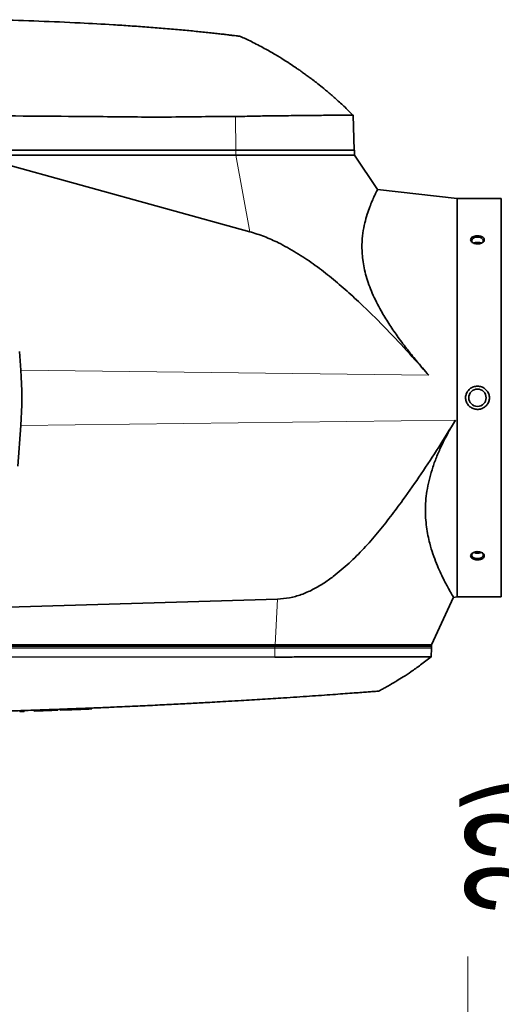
# Model space of a CAD drawing. Header units: millimetres. Extents: x 0 to 11920, y 0 to 8400.
# Tile 40 of 121: x 4499 to 4782, y 7000 to 7578. Entities that reach past the tile are written whole.
import ezdxf

# ---------------------------------------------------------------- set-up
doc = ezdxf.new("R2010")
doc.units = ezdxf.units.MM
doc.header["$LTSCALE"] = 20
doc.styles.add('SLDTEXTSTYLE0', font='TXT', dxfattribs={"width": 0.605})
doc.dimstyles.new('SLDDIMSTYLE2', dxfattribs={"dimtxt": 70, "dimasz": 70, "dimexe": 0, "dimexo": 0.0625, "dimgap": 17.5, "dimtad": 1, "dimdec": 1, "dimrnd": 1e-09, "dimzin": 12, "dimdsep": 46, "dimtxsty": 'SLDTEXTSTYLE0', "dimsah": 1, "dimcen": 0.09, "dimadec": 0, "dimazin": 3, "dimtfac": 1, "dimtmove": 0, "dimatfit": 0, "dimfxl": 1, "dimfrac": 2, "dimtolj": 1, "dimtzin": 12, "dimarcsym": 0})

# ---------------------------------------------------------------- blocks, each defined once
blk = doc.blocks.new('SW_SYMBOL_HOLE_DEPTH')
at = {"color": 0, "linetype": 'Continuous', "lineweight": 18}
for p, q in [((0, 17500), (16000, 17500)), ((8000, 17500), (8000, 1500)), ((2000, 11100), (8000, 1500)), ((14000, 11100), (8000, 1500))]:
    blk.add_line(p, q, dxfattribs=at)
blk = doc.blocks.new('_D_83')
at = {"color": 7, "linetype": 'Continuous', "lineweight": 0}
for p, q in [((4851.83, 7409.12), (4851.83, 7529.12)), ((5477.07, 7409.12), (4821.83, 7409.12)), ((4851.83, 7409.12), (4851.83, 7303.12)), ((5491.75, 7303.12), (4821.83, 7303.12)), ((4851.83, 7303.12), (4851.83, 6421.16))]:
    blk.add_line(p, q, dxfattribs=at)
at = {"color": 7, "linetype": 'Continuous', "lineweight": 18}
for points in [[(4851.83, 7409.12), (4861.83, 7479.12), (4841.83, 7479.12)], [(4851.83, 7303.12), (4841.83, 7233.12), (4861.83, 7233.12)]]:
    blk.add_solid(points, dxfattribs=at)
at = {"color": 7, "linetype": 'Continuous', "lineweight": 18, "xscale": 0.0045117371, "yscale": 0.0045117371, "zscale": 0.0045117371, "rotation": 90}
blk.add_blockref('SW_SYMBOL_HOLE_DEPTH', (4841.72, 6955.68), dxfattribs=at)
at = {"color": 7, "linetype": 'Continuous', "lineweight": 18, "char_height": 70, "attachment_point": 1, "rotation": 90, "style": 'SLDTEXTSTYLE0'}
for s, insert in [('22)', (4761.4, 7052.37)), ('(4x M12', (4761.4, 6607.82)), ('106', (4761.4, 6421.16))]:
    blk.add_mtext(s, dxfattribs=dict(at, insert=insert))

msp = doc.modelspace()

# ---------------------------------------------------------------- linework, layer by layer
at = {"color": 8, "linetype": 'Continuous', "lineweight": 18}
for p, q in [((4626.215669, 7521.354085), (4626.39971, 7501.615361)), ((4626.427681, 7501.615361), (4626.427681, 7498.615361)), ((4634.520025, 7453.681373), (4626.427681, 7498.615361)), ((4500.021951, 7372.412824), (4739.729383, 7369.368473)), ((4500.021951, 7339.817897), (4755.482021, 7343.062311)), ((4650.952369, 7237.840051), (4649.404496, 7211.115361)), ((4329.544571, 7209.115361), (4649.400159, 7209.115361)), ((4649.377382, 7203.864211), (4649.400159, 7209.115361)), ((4649.400159, 7209.115361), (4649.404496, 7210.115361)), ((4649.400159, 7209.115361), (4741.327721, 7209.115361)), ((4649.404496, 7210.115361), (4649.404496, 7211.115361)), ((4527.048893, 7172.820409), (4527.048893, 7173.320409))]:
    msp.add_line(p, q, dxfattribs=at)
at = {"color": 7, "linetype": 'Continuous', "lineweight": 35}
for p, q in [((4695.957879, 7501.615361), (4695.240349, 7522.162727)), ((4403.815708, 7501.615361), (4626.427681, 7501.615361)), ((4626.427681, 7501.615361), (4696.062642, 7501.615361)), ((4696.062642, 7498.615361), (4696.062642, 7501.615361)), ((4471.905684, 7498.615361), (4626.427681, 7498.615361)), ((4634.520025, 7453.681373), (4471.905684, 7498.615361)), ((4626.427681, 7498.615361), (4696.062642, 7498.615361)), ((4709.693979, 7478.406072), (4696.062642, 7498.615361)), ((4756.362642, 7473.115361), (4709.647698, 7478.437856)), ((4782.362642, 7473.115361), (4756.362642, 7473.115361)), ((4756.362642, 7239.115361), (4756.362642, 7473.115361)), ((4782.362642, 7473.115361), (4782.362642, 7239.115361)), ((4500.021951, 7372.412824), (4499.225238, 7383.371098)), ((4498.28537, 7315.93235), (4500.021951, 7339.817897)), ((4395.471791, 7230.322729), (4650.952369, 7237.840051)), ((4741.362642, 7211.115361), (4754.338449, 7238.942069)), ((4754.261435, 7238.875958), (4756.362642, 7239.115361)), ((4756.362642, 7239.115361), (4782.362642, 7239.115361)), ((4649.404496, 7211.115361), (4323.362642, 7211.115361)), ((4329.548909, 7210.115361), (4649.404496, 7210.115361)), ((4741.362642, 7211.115361), (4649.404496, 7211.115361)), ((4649.404496, 7210.115361), (4741.362642, 7210.115361)), ((4741.147031, 7203.941073), (4741.327721, 7209.115361)), ((4741.327721, 7209.115361), (4741.362642, 7210.115361)), ((4741.362642, 7210.115361), (4741.362642, 7211.115361)), ((4499.402234, 7171.871066), (4499.402234, 7172.371066)), ((4502.08289, 7171.95421), (4502.08289, 7172.45553)), ((4507.896893, 7172.145045), (4507.896893, 7172.645045)), ((4521.861893, 7172.629609), (4521.861893, 7173.129609)), ((4523.115893, 7172.675199), (4523.115893, 7173.175199)), ((4523.115893, 7172.675199), (4527.048893, 7172.820409)), ((4532.635482, 7173.032637), (4532.057611, 7173.010212)), ((4537.650893, 7173.224881), (4537.650893, 7173.72424)), ((4538.260587, 7173.252849), (4537.650893, 7173.228677)), ((4538.260587, 7173.252849), (4538.260587, 7173.752849)), ((4539.188234, 7173.289855), (4539.188234, 7173.789855)), ((4541.868891, 7173.395796), (4541.868891, 7173.897474))]:
    msp.add_line(p, q, dxfattribs=at)
at = {"color": 7, "linetype": 'Continuous', "lineweight": 35, "flags": 128}
for points in [[(4768.362642, 7450.511644), (4767.258663, 7450.399498), (4766.274318, 7450.07521), (4765.516276, 7449.573923), (4765.066681, 7448.949959), (4764.974254, 7448.270934), (4765.249012, 7447.610431), (4765.86118, 7447.040026), (4765.958688, 7446.978167)], [(4770.542912, 7446.853651), (4770.864103, 7447.040026), (4771.476271, 7447.610431), (4771.751029, 7448.270934), (4771.658603, 7448.949959), (4771.209008, 7449.573923), (4770.450965, 7450.07521), (4769.46662, 7450.399498), (4768.362642, 7450.511644)], [(4765.893567, 7265.211815), (4765.516276, 7264.920933), (4765.066681, 7264.296969), (4764.974254, 7263.617944), (4765.249012, 7262.957441), (4765.86118, 7262.387036), (4766.74442, 7261.968541), (4767.80302, 7261.747306), (4768.922263, 7261.747306), (4769.980863, 7261.968541), (4770.864103, 7262.387036), (4771.476271, 7262.957441), (4771.751029, 7263.617944), (4771.658603, 7264.296969), (4771.209008, 7264.920933), (4770.542912, 7265.377071)], [(4329.522129, 7203.941341), (4490.237928, 7203.905536), (4649.377382, 7203.864211)]]:
    msp.add_lwpolyline(points, dxfattribs=at)
at = {"color": 7, "linetype": 'Continuous', "lineweight": 35}
msp.add_circle((4768.362642, 7356.115361), 5.1, dxfattribs=at)
for start, end in [(271.900254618, 272.074301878), (272.138952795, 272.290268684)]:
    msp.add_arc((4355.362642, 11769.615361), 4600, start, end, dxfattribs=at)
msp.add_ellipse((4389.413891, 7356.115361), major_axis=(0, 158.302344), ratio=0.7024465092, start_param=4.6092547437, end_param=4.8155232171, dxfattribs=at)
for points, knots in [([(4480.166947, 7578.190949), (4482.317493, 7578.144783), (4500.550952, 7577.75336), (4525.329525, 7576.858185), (4551.210445, 7575.423376), (4564.289654, 7574.572677), (4572.461542, 7573.986206), (4578.965412, 7573.48427), (4583.80391, 7573.093197), (4588.612134, 7572.686016), (4593.291567, 7572.271494), (4597.751883, 7571.858685), (4602.035219, 7571.445868), (4606.139233, 7571.034071), (4610.044366, 7570.627134), (4613.676883, 7570.234531), (4617.042431, 7569.85847), (4620.085323, 7569.50758), (4622.700184, 7569.197468), (4624.857736, 7568.935522), (4626.593906, 7568.720657), (4627.931722, 7568.552561), (4628.786119, 7568.443892), (4629.193833, 7568.391798), (4629.171458, 7568.394641), (4629.163657, 7568.395633)], [0, 0, 0, 0, 0.035666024, 0.3023953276, 0.4110564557, 0.4654086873, 0.5197420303, 0.5467963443, 0.5738671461, 0.6017385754, 0.6295960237, 0.6566012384, 0.6836044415, 0.7113280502, 0.7390506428, 0.7670838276, 0.7951163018, 0.8240472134, 0.8529767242, 0.8796807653, 0.9063835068, 0.9339676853, 0.9615505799, 0.9865942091, 1, 1, 1, 1]), ([(4695.175835, 7522.180729), (4693.865572, 7523.494222), (4690.852552, 7526.514671), (4686.169575, 7530.815614), (4681.447597, 7534.943492), (4677.357856, 7538.332658), (4673.950967, 7541.038953), (4671.418565, 7542.981715), (4669.635766, 7544.317575), (4668.37825, 7545.245853), (4667.245063, 7546.071538), (4666.148593, 7546.860488), (4665.036916, 7547.650679), (4663.675087, 7548.606519), (4661.636723, 7550.012951), (4658.607618, 7552.045308), (4654.445139, 7554.724981), (4649.187005, 7557.935433), (4642.776725, 7561.583688), (4636.001417, 7565.180535), (4631.277904, 7567.380433), (4629.151778, 7568.370641)], [0, 0, 0, 0, 0.0687036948, 0.1579878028, 0.2354043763, 0.3009664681, 0.3546769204, 0.3965324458, 0.4191678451, 0.4371803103, 0.4544180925, 0.4710936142, 0.487206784, 0.5049294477, 0.5327112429, 0.5789212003, 0.6400156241, 0.7160365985, 0.8070490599, 0.9131497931, 1, 1, 1, 1]), ([(4626.215669, 7521.354085), (4619.52769, 7521.319296), (4606.15151, 7521.249718), (4579.403836, 7520.846748), (4535.607301, 7521.481687), (4486.641386, 7521.606189), (4439.18558, 7522.202308), (4415.459301, 7522.148631), (4403.596537, 7522.121793)], [0, 0, 0, 0, 0.09013309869, 0.18026919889, 0.36052589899, 0.68026011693, 0.84013512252, 1, 1, 1, 1]), ([(4695.155068, 7522.159748), (4695.167832, 7522.159791), (4695.202817, 7522.15991), (4694.52246, 7522.152829), (4693.191423, 7522.145465), (4691.153723, 7522.132274), (4688.47543, 7522.11011), (4685.198757, 7522.080018), (4681.338865, 7522.045592), (4676.864727, 7522.008576), (4671.844244, 7521.959807), (4666.368073, 7521.905422), (4660.438676, 7521.842063), (4654.025052, 7521.763445), (4646.264211, 7521.664733), (4638.741037, 7521.612276), (4631.686473, 7521.400161), (4628.039179, 7521.369443), (4626.215669, 7521.354085)], [0, 0, 0, 0, 0.0367239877, 0.1006546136, 0.1645852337, 0.230373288, 0.2961613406, 0.3600914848, 0.424021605, 0.4898087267, 0.5555958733, 0.6195338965, 0.6834719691, 0.749266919, 0.8150618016, 0.9068396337, 0.9534232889, 1, 1, 1, 1]), ([(4709.63992, 7478.369609), (4709.650302, 7478.389878), (4709.71969, 7478.525352), (4709.420452, 7477.943248), (4708.762469, 7476.649756), (4707.771867, 7474.604657), (4706.512728, 7471.83714), (4705.0626, 7468.294774), (4703.538884, 7463.997133), (4702.097354, 7458.874644), (4700.944046, 7452.921687), (4700.439268, 7447.077529), (4700.507002, 7441.773636), (4700.899823, 7437.242105), (4701.692171, 7432.467596), (4702.900522, 7427.533536), (4704.520195, 7422.534872), (4706.528863, 7417.474423), (4708.930717, 7412.346608), (4712.0993, 7406.412565), (4716.14421, 7399.762688), (4721.170217, 7392.403115), (4726.617969, 7385.119378), (4732.803007, 7377.392061), (4737.276344, 7372.210099), (4739.729383, 7369.368473)], [0, 0, 0, 0, 0.0099156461, 0.0662741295, 0.1172398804, 0.1682083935, 0.2205364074, 0.2728665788, 0.3262175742, 0.3795619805, 0.4346801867, 0.4897661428, 0.5216252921, 0.5534795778, 0.586227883, 0.6189742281, 0.6508595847, 0.6827479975, 0.7155232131, 0.7483039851, 0.7957950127, 0.8433044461, 0.8920486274, 0.940802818, 1, 1, 1, 1]), ([(4739.729383, 7369.368473), (4735.426711, 7374.226772), (4726.820904, 7383.943894), (4713.444834, 7398.093578), (4701.338142, 7409.9977), (4690.641875, 7419.779549), (4681.483398, 7427.554358), (4671.94068, 7434.845911), (4661.966268, 7441.489264), (4652.351077, 7446.815816), (4643.202198, 7450.978485), (4637.422407, 7452.777819), (4634.520025, 7453.681373)], [0, 0, 0, 0, 0.1425752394, 0.285165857, 0.4276885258, 0.5154893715, 0.6035749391, 0.6915638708, 0.7792663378, 0.8667449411, 0.9330845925, 1, 1, 1, 1]), ([(4771.521912, 7450.410131), (4771.246854, 7450.579578), (4770.660008, 7450.9411), (4769.441295, 7451.253092), (4768.068902, 7451.333572), (4766.713, 7451.141595), (4765.547008, 7450.697165), (4764.710997, 7450.048121), (4764.298788, 7449.270273), (4764.343822, 7448.452035), (4764.828693, 7447.681593), (4765.699265, 7447.040771), (4766.869886, 7446.603162), (4768.220708, 7446.427602), (4769.600312, 7446.544938), (4770.842692, 7446.945511), (4771.794534, 7447.575822), (4772.347041, 7448.35104), (4772.441212, 7449.16938), (4772.135578, 7449.883502), (4771.704295, 7450.253616), (4771.521912, 7450.410131)], [0, 0, 0, 0, 0.0474447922, 0.1012254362, 0.1557540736, 0.2107117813, 0.2655691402, 0.3198188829, 0.3731824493, 0.4257801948, 0.478107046, 0.5307809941, 0.5842358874, 0.6385425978, 0.6934188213, 0.7483670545, 0.8028521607, 0.8565010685, 0.9092997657, 0.9616442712, 1, 1, 1, 1]), ([(4768.362642, 7447.39663), (4767.98556, 7447.371789), (4767.231401, 7447.322107), (4766.451052, 7447.108027), (4766.168326, 7446.912872), (4766.133856, 7446.889079)], [0, 0, 0, 0, 0.4675441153, 0.9350830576, 1, 1, 1, 1]), ([(4770.531991, 7446.899742), (4770.404999, 7446.971488), (4770.001668, 7447.199356), (4769.218092, 7447.361638), (4768.600882, 7447.386885), (4768.362642, 7447.39663)], [0, 0, 0, 0, 0.2200698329, 0.698951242, 1, 1, 1, 1]), ([(4773.233201, 7351.230699), (4773.690037, 7351.742173), (4774.660432, 7352.828628), (4775.389319, 7354.964593), (4775.394791, 7357.25221), (4774.636105, 7359.397773), (4773.212803, 7361.189632), (4771.246981, 7362.453455), (4768.92385, 7363.029287), (4766.498824, 7362.813598), (4764.272853, 7361.803967), (4762.534512, 7360.12175), (4761.495096, 7357.994012), (4761.246684, 7355.695477), (4761.773122, 7353.480583), (4762.998079, 7351.557538), (4764.808835, 7350.109049), (4767.04565, 7349.299326), (4769.461828, 7349.267166), (4771.635903, 7349.948554), (4772.749604, 7350.842517), (4773.233201, 7351.230699)], [0, 0, 0, 0, 0.0473269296, 0.1005302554, 0.1524429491, 0.2037697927, 0.2556073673, 0.3087460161, 0.3633422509, 0.4189524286, 0.4747911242, 0.5299795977, 0.5838025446, 0.6361019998, 0.6874960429, 0.7390627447, 0.7917414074, 0.8459013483, 0.9012659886, 0.9571271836, 1, 1, 1, 1]), ([(4650.952369, 7237.840051), (4653.307737, 7238.031218), (4658.020654, 7238.41373), (4664.905336, 7240.422492), (4671.497581, 7243.303976), (4677.760312, 7246.942719), (4685.005457, 7252.080277), (4693.044833, 7258.89253), (4701.667083, 7267.514869), (4709.715827, 7276.711789), (4717.303471, 7286.295586), (4725.881684, 7297.855085), (4735.377475, 7311.427601), (4745.642445, 7327.111873), (4752.202244, 7337.745631), (4755.482021, 7343.062311)], [0, 0, 0, 0, 0.0464321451, 0.0929072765, 0.1400293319, 0.1873475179, 0.2345982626, 0.3138982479, 0.3934004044, 0.4732023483, 0.5531212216, 0.6327717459, 0.7551578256, 0.877583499, 1, 1, 1, 1]), ([(4754.249159, 7238.983704), (4754.255682, 7238.972335), (4754.273279, 7238.941663), (4753.774101, 7239.785354), (4752.879507, 7241.318522), (4751.667057, 7243.457991), (4750.14896, 7246.237473), (4748.358689, 7249.705372), (4746.36918, 7253.847813), (4744.263752, 7258.718345), (4742.17584, 7264.279195), (4740.47365, 7269.879378), (4739.223942, 7275.244378), (4738.378633, 7280.219021), (4737.84853, 7285.530724), (4737.710804, 7291.122897), (4738.033309, 7296.912511), (4738.842169, 7302.916691), (4740.193761, 7309.1197), (4742.091948, 7315.50736), (4744.50405, 7321.936216), (4747.393055, 7328.416845), (4750.690472, 7334.857772), (4753.46672, 7339.737685), (4755.109996, 7342.448585), (4755.482021, 7343.062311)], [0, 0, 0, 0, 0.0340401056, 0.0918320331, 0.1427032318, 0.1935773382, 0.2457662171, 0.2979584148, 0.3520931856, 0.4062283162, 0.4617454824, 0.5172520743, 0.5549724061, 0.5926869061, 0.631287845, 0.6698802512, 0.7077050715, 0.7455259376, 0.7848560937, 0.8241913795, 0.8645304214, 0.9048796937, 0.9463641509, 0.9878572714, 1, 1, 1, 1]), ([(4771.422146, 7261.749931), (4771.655816, 7261.940633), (4772.151336, 7262.345034), (4772.448901, 7263.11332), (4772.324945, 7263.926288), (4771.762722, 7264.679471), (4770.829763, 7265.287872), (4769.615773, 7265.681018), (4768.247537, 7265.803819), (4766.880708, 7265.632206), (4765.681314, 7265.184091), (4764.796351, 7264.519921), (4764.326381, 7263.729479), (4764.312552, 7262.910635), (4764.743079, 7262.151749), (4765.568155, 7261.525846), (4766.705748, 7261.093033), (4768.04257, 7260.898698), (4769.422837, 7260.973321), (4770.605164, 7261.274406), (4771.177256, 7261.607392), (4771.422146, 7261.749931)], [0, 0, 0, 0, 0.0474216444, 0.1005618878, 0.1530632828, 0.2054084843, 0.2582023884, 0.3118197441, 0.366260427, 0.4211899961, 0.4760902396, 0.5304399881, 0.5839194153, 0.63659336, 0.6889189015, 0.741516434, 0.7948574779, 0.8490629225, 0.9038899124, 0.9588590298, 1, 1, 1, 1]), ([(4766.195792, 7265.319725), (4766.423143, 7265.212748), (4766.95016, 7264.964764), (4768.004246, 7264.809371), (4769.147199, 7264.855365), (4770.055367, 7265.047984), (4770.445811, 7265.277412), (4770.565006, 7265.347452)], [0, 0, 0, 0, 0.1807717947, 0.419043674, 0.6572211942, 0.8953559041, 1, 1, 1, 1]), ([(4649.377382, 7203.864211), (4652.734832, 7203.867271), (4659.449733, 7203.873393), (4669.405034, 7203.883022), (4679.174441, 7203.892207), (4688.073822, 7203.900613), (4695.978585, 7203.907611), (4703.008966, 7203.913717), (4709.628739, 7203.919451), (4715.720504, 7203.924371), (4721.189387, 7203.929041), (4726.069827, 7203.932609), (4730.353132, 7203.936229), (4733.959887, 7203.938729), (4736.834937, 7203.941038), (4739.024121, 7203.942491), (4740.454657, 7203.943639), (4741.143361, 7203.944271), (4741.077344, 7203.944223), (4741.057255, 7203.944208)], [0, 0, 0, 0, 0.0672177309, 0.1344354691, 0.2043759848, 0.2743165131, 0.3317995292, 0.3892825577, 0.4484356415, 0.5075887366, 0.5650710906, 0.6225534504, 0.6817057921, 0.7408581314, 0.7983403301, 0.8558225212, 0.9149746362, 0.9741267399, 1, 1, 1, 1]), ([(4710.362642, 7183.834187), (4711.084637, 7184.219371), (4712.395542, 7184.918737), (4714.148603, 7185.886754), (4715.499629, 7186.647097), (4716.598329, 7187.275314), (4717.72593, 7187.928429), (4719.17045, 7188.778727), (4721.525707, 7190.196144), (4724.975373, 7192.349523), (4729.661125, 7195.444459), (4735.187916, 7199.323278), (4739.041165, 7202.316055), (4741.087092, 7203.905105)], [0, 0, 0, 0, 0.06680005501, 0.12128694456, 0.16346924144, 0.19335248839, 0.22460164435, 0.26984269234, 0.33018229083, 0.44899457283, 0.60177498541, 0.78855775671, 1, 1, 1, 1]), ([(4355.362642, 7170.115361), (4362.042356, 7170.123726), (4375.051443, 7170.140017), (4394.039212, 7170.266511), (4411.975368, 7170.452533), (4428.859766, 7170.692905), (4444.607429, 7170.972792), (4459.230776, 7171.281057), (4472.742288, 7171.607074), (4485.239368, 7171.943983), (4497.171857, 7172.296809), (4508.441392, 7172.658615), (4518.949653, 7173.021524), (4528.148821, 7173.358966), (4536.039146, 7173.663084), (4542.620866, 7173.927143), (4547.366335, 7174.123661), (4550.575068, 7174.259217), (4552.491233, 7174.341076), (4553.784653, 7174.396806), (4554.489749, 7174.427334), (4554.758698, 7174.438999), (4554.86904, 7174.443789), (4554.916043, 7174.445829), (4554.936425, 7174.446714), (4554.945335, 7174.447101), (4554.949244, 7174.447271), (4554.951122, 7174.447353), (4559.062194, 7174.625896), (4567.05933, 7174.983961), (4578.718215, 7175.536474), (4589.706132, 7176.084335), (4599.933354, 7176.618043), (4608.442402, 7177.080381), (4615.726328, 7177.48825), (4622.368129, 7177.869212), (4629.164304, 7178.26949), (4635.840116, 7178.67271), (4642.104994, 7179.059729), (4648.293492, 7179.450472), (4655.023105, 7179.884421), (4662.224837, 7180.359878), (4669.733484, 7180.868262), (4676.822057, 7181.359592), (4683.409192, 7181.826051), (4689.422918, 7182.260237), (4694.787937, 7182.654313), (4699.442382, 7183.001317), (4703.33923, 7183.295509), (4706.417535, 7183.530265), (4708.679281, 7183.704089), (4709.966323, 7183.803499), (4710.500221, 7183.844831), (4710.352789, 7183.833425), (4710.347911, 7183.833048)], [0, 0, 0, 0, 0.0501984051, 0.0977639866, 0.1426967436, 0.1849966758, 0.2246637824, 0.2610598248, 0.2949162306, 0.3262329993, 0.3550101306, 0.3846286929, 0.4109677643, 0.4340273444, 0.4538074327, 0.4703080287, 0.4835291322, 0.4895004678, 0.4944433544, 0.4979423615, 0.4992296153, 0.4997471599, 0.4999654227, 0.5000596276, 0.5001007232, 0.5001187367, 0.5001266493, 0.5001301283, 0.5001328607, 0.5310507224, 0.5602892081, 0.5878483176, 0.6137280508, 0.6372519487, 0.6518884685, 0.668553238, 0.6872462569, 0.7030556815, 0.718797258, 0.7344815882, 0.7501623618, 0.7708556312, 0.7916787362, 0.8124468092, 0.8331311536, 0.8539409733, 0.8747297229, 0.8954134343, 0.9161867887, 0.9370097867, 0.9576884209, 0.9784569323, 0.9992872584, 1, 1, 1, 1]), ([(4502.032157, 7171.95421), (4502.034713, 7171.954291), (4502.041365, 7171.954502), (4501.548625, 7171.938799), (4500.690634, 7171.911551), (4499.835161, 7171.88467), (4499.402234, 7171.871066)], [0, 0, 0, 0, 0.181605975, 0.4725133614, 0.7330557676, 1, 1, 1, 1]), ([(4537.556324, 7173.224881), (4537.519259, 7173.223407), (4537.436075, 7173.2201), (4535.89635, 7173.159213), (4533.384819, 7173.061145), (4530.277261, 7172.941626), (4528.068265, 7172.858684), (4527.048893, 7172.820409)], [0, 0, 0, 0, 0.1723422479, 0.3867828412, 0.6013215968, 0.816024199, 1, 1, 1, 1]), ([(4541.81831, 7173.395796), (4541.820711, 7173.395893), (4541.826948, 7173.396145), (4541.333587, 7173.376147), (4540.475581, 7173.341462), (4539.620803, 7173.307196), (4539.188234, 7173.289855)], [0, 0, 0, 0, 0.1821229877, 0.472947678, 0.7332795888, 1, 1, 1, 1])]:
    msp.add_open_spline(points, degree=3, knots=knots, dxfattribs=at)

# ---------------------------------------------------------------- dimensions: what is measured, and where the dimension line sits
at = {"color": 7, "linetype": 'Continuous', "lineweight": 18}
dim = msp.add_linear_dim(base=(4851.833527, 7303.115361), p1=(5481.07332, 7409.115361), p2=(5495.753346, 7303.115361), angle=90, text='<> (4x M12{\\fGDT;x}22)', dimstyle='SLDDIMSTYLE2', dxfattribs=at)
dim.commit()
dim.dimension.update_dxf_attribs({"geometry": '_D_83', "text_midpoint": (4851.833527, 6806.228096), "dimtype": 160})

doc.saveas('drawing.dxf')
